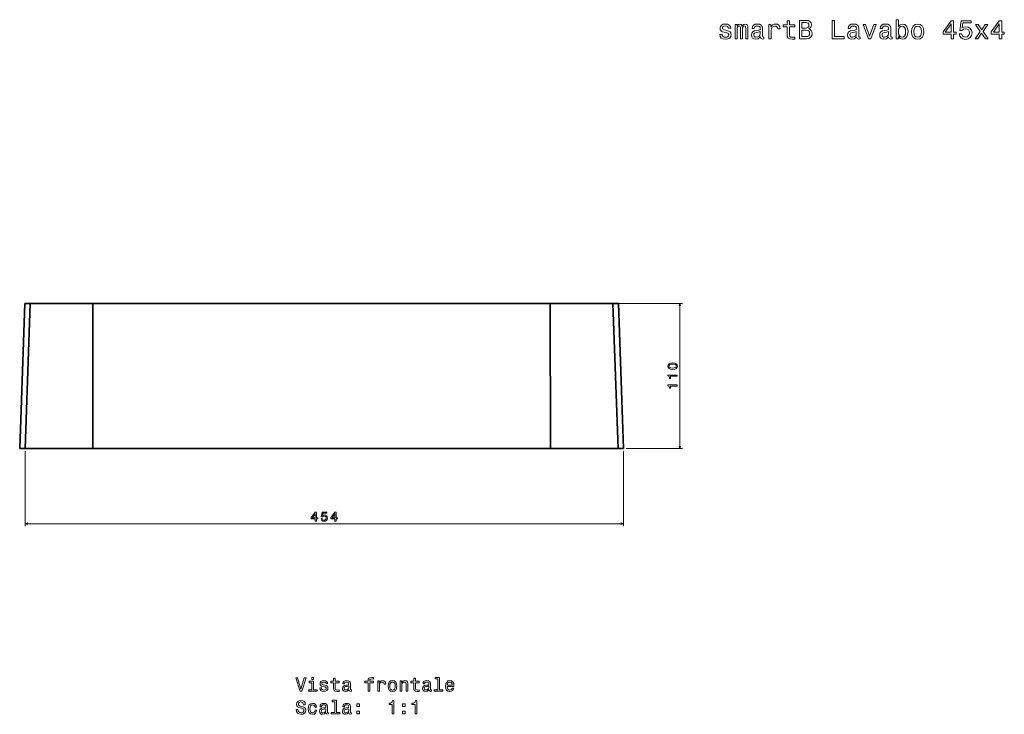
# Model space of a CAD drawing. Extents: x 366 to 1863, y 39 to 1405.
# Tile 2 of 3: x 366 to 1112, y 878 to 1405. Entities that reach past the tile are written whole.
import ezdxf

# ---------------------------------------------------------------- set-up
doc = ezdxf.new("R2010")
doc.units = 0

msp = doc.modelspace()

# ---------------------------------------------------------------- linework, layer by layer
at = {"color": 7, "lineweight": 35}
for p, q in [((365.62, 1079.73), (369.46, 1189.73)), ((369.78, 1079.73), (373.61, 1189.73)), ((369.78, 1079.73), (373.61, 1189.73)), ((373.61, 1189.73), (421.16, 1189.73)), ((421.16, 1189.73), (373.61, 1189.73)), ((373.62, 1189.73), (421.17, 1189.73)), ((420.98, 1079.73), (421.16, 1189.73)), ((420.98, 1079.73), (421.16, 1189.73)), ((421.16, 1189.73), (594.46, 1189.73)), ((421.16, 1189.73), (594.46, 1189.73)), ((594.46, 1189.73), (767.76, 1189.73)), ((767.76, 1189.73), (594.46, 1189.73)), ((767.76, 1189.73), (815.31, 1189.73)), ((767.94, 1079.73), (767.76, 1189.73)), ((767.76, 1189.73), (815.31, 1189.73)), ((815.3, 1189.73), (767.76, 1189.73)), ((767.94, 1079.73), (767.76, 1189.73)), ((819.15, 1079.73), (815.31, 1189.73)), ((819.15, 1079.73), (815.31, 1189.73)), ((823.3, 1079.73), (819.46, 1189.73)), ((369.78, 1079.73), (420.98, 1079.73)), ((369.78, 1079.73), (420.98, 1079.73)), ((379.77, 1079.73), (421.46, 1079.73)), ((389.75, 1079.73), (421.94, 1079.73)), ((420.98, 1079.73), (394.3, 1079.73)), ((399.74, 1079.73), (422.42, 1079.73)), ((767.94, 1079.73), (420.98, 1079.73)), ((767.94, 1079.73), (420.98, 1079.73)), ((420.98, 1079.73), (767.94, 1079.73)), ((421.46, 1079.73), (767.46, 1079.73)), ((767.46, 1079.73), (421.46, 1079.73)), ((421.94, 1079.73), (766.99, 1079.73)), ((766.99, 1079.73), (421.94, 1079.73)), ((421.94, 1079.73), (766.99, 1079.73)), ((422.42, 1079.73), (766.51, 1079.73)), ((766.51, 1079.73), (422.42, 1079.73)), ((789.18, 1079.73), (766.51, 1079.73)), ((766.51, 1079.73), (789.18, 1079.73)), ((766.99, 1079.73), (799.17, 1079.73)), ((799.17, 1079.73), (766.99, 1079.73)), ((766.99, 1079.73), (799.17, 1079.73)), ((767.46, 1079.73), (809.16, 1079.73)), ((801.99, 1079.73), (767.94, 1079.73)), ((767.94, 1079.73), (819.15, 1079.73)), ((767.94, 1079.73), (819.15, 1079.73)), ((809.16, 1079.73), (786.43, 1079.73))]:
    msp.add_line(p, q, dxfattribs=at)
at = {"color": 7, "lineweight": 35, "ltscale": 0.103815}
for p, q in [((369.46, 1189.73), (373.61, 1189.73)), ((369.46, 1189.73), (373.61, 1189.73)), ((815.31, 1189.73), (819.46, 1189.73)), ((819.46, 1189.73), (815.31, 1189.73))]:
    msp.add_line(p, q, dxfattribs=at)
at = {"color": 7, "lineweight": 35, "ltscale": 0.000330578}
msp.add_line((421.16, 1189.73), (421.18, 1189.73), dxfattribs=at)
at = {"color": 7, "lineweight": 35, "ltscale": 0.000189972}
msp.add_line((421.17, 1189.73), (421.16, 1189.73), dxfattribs=at)
at = {"color": 7, "lineweight": 35, "ltscale": 8.62122e-05}
msp.add_line((421.16, 1189.73), (421.17, 1189.73), dxfattribs=at)
at = {"color": 7, "lineweight": 35, "ltscale": 4.57764e-05}
msp.add_line((421.16, 1189.73), (421.17, 1189.73), dxfattribs=at)
at = {"color": 7, "lineweight": 35, "ltscale": 0.000189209}
msp.add_line((767.75, 1189.73), (767.76, 1189.73), dxfattribs=at)
at = {"color": 7, "lineweight": 35, "ltscale": 0.000329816}
msp.add_line((767.76, 1189.73), (767.75, 1189.73), dxfattribs=at)
at = {"color": 7, "lineweight": 13}
for p, q in [((817.31, 1189.73), (867.91, 1189.73)), ((865.91, 1079.73), (865.91, 1189.73)), ((369.78, 1077.73), (369.78, 1020.79)), ((823.3, 1077.73), (823.3, 1020.79)), ((825.3, 1079.73), (867.91, 1079.73)), ((369.78, 1022.79), (823.3, 1022.79))]:
    msp.add_line(p, q, dxfattribs=at)
at = {"color": 7, "lineweight": 35, "ltscale": 0.103841}
for p, q in [((369.78, 1079.73), (365.62, 1079.73)), ((369.78, 1079.73), (365.62, 1079.73)), ((823.3, 1079.73), (819.15, 1079.73)), ((819.15, 1079.73), (823.3, 1079.73))]:
    msp.add_line(p, q, dxfattribs=at)
at = {"color": 7, "lineweight": 35, "ltscale": 0.367505}
msp.add_line((384.48, 1079.73), (369.78, 1079.73), dxfattribs=at)
at = {"color": 7, "lineweight": 35, "ltscale": 0.103554}
for p, q in [((375.62, 1079.73), (379.77, 1079.73)), ((809.16, 1079.73), (813.3, 1079.73))]:
    msp.add_line(p, q, dxfattribs=at)
at = {"color": 7, "lineweight": 35, "ltscale": 0.330405}
msp.add_line((392.98, 1079.73), (379.77, 1079.73), dxfattribs=at)
at = {"color": 7, "lineweight": 35, "ltscale": 0.103244}
msp.add_line((389.75, 1079.73), (385.62, 1079.73), dxfattribs=at)
at = {"color": 7, "lineweight": 35, "ltscale": 0.103267}
for p, q in [((389.75, 1079.73), (385.62, 1079.73)), ((799.17, 1079.73), (803.3, 1079.73)), ((803.3, 1079.73), (799.17, 1079.73))]:
    msp.add_line(p, q, dxfattribs=at)
at = {"color": 7, "lineweight": 35, "ltscale": 0.157518}
for p, q in [((389.75, 1079.73), (396.05, 1079.73)), ((396.05, 1079.73), (389.75, 1079.73))]:
    msp.add_line(p, q, dxfattribs=at)
at = {"color": 7, "lineweight": 35, "ltscale": 0.102981}
msp.add_line((395.62, 1079.73), (399.74, 1079.73), dxfattribs=at)
at = {"color": 7, "lineweight": 35, "ltscale": 0.035542}
msp.add_line((401.16, 1079.73), (399.74, 1079.73), dxfattribs=at)
at = {"color": 7, "lineweight": 35, "ltscale": 0.341838}
msp.add_line((422.42, 1079.73), (408.74, 1079.73), dxfattribs=at)
at = {"color": 7, "lineweight": 35, "ltscale": 0.22916}
msp.add_line((421.94, 1079.73), (412.77, 1079.73), dxfattribs=at)
at = {"color": 7, "lineweight": 35, "ltscale": 0.229003}
msp.add_line((412.78, 1079.73), (421.94, 1079.73), dxfattribs=at)
at = {"color": 7, "lineweight": 35, "ltscale": 0.142719}
msp.add_line((421.46, 1079.73), (415.75, 1079.73), dxfattribs=at)
at = {"color": 7, "lineweight": 35, "ltscale": 0.16915}
msp.add_line((774.23, 1079.73), (767.46, 1079.73), dxfattribs=at)
at = {"color": 7, "lineweight": 35, "ltscale": 0.10298}
msp.add_line((789.18, 1079.73), (793.3, 1079.73), dxfattribs=at)
at = {"color": 7, "lineweight": 35, "ltscale": 0.288104}
msp.add_line((819.15, 1079.73), (807.62, 1079.73), dxfattribs=at)
at = {"color": 7, "lineweight": 13}
for points in [[(947.31, 1399.26), (947.31, 1393.83), (947.44, 1392.08), (948, 1390.87), (949.13, 1390.16), (951.05, 1389.92), (953.14, 1390.02), (953.14, 1391.55), (951.61, 1391.43), (950.22, 1391.59), (949.47, 1392.1), (949.15, 1392.95), (949.09, 1394.14), (949.09, 1399.26), (953.14, 1399.26), (953.14, 1400.77), (949.09, 1400.77), (949.09, 1403.94), (947.31, 1403.94), (947.31, 1400.77), (944.25, 1400.77), (944.25, 1399.26)], [(963.78, 1397.87), (965.19, 1399.04), (965.55, 1399.82), (965.67, 1400.79), (965.41, 1402.31), (964.62, 1403.4), (963.35, 1404.06), (961.58, 1404.3), (956.59, 1404.3), (956.59, 1390.3), (961.86, 1390.3), (963.74, 1390.59), (965.13, 1391.41), (965.99, 1392.72), (966.3, 1394.5), (966.12, 1395.69), (965.63, 1396.68), (964.84, 1397.4)], [(981.45, 1390.3), (990.44, 1390.3), (990.44, 1392), (983.3, 1392), (983.3, 1404.3), (981.45, 1404.3)], [(1031.62, 1391.98), (1032.93, 1390.42), (1034.72, 1389.92), (1036.42, 1390.3), (1037.77, 1391.45), (1038.62, 1393.29), (1038.94, 1395.73), (1038.62, 1398.17), (1037.75, 1399.99), (1036.42, 1401.12), (1034.72, 1401.52), (1032.95, 1400.99), (1032.22, 1400.35), (1031.62, 1399.48), (1031.62, 1404.79), (1029.84, 1404.79), (1029.84, 1390.3), (1031.62, 1390.3)], [(1071.66, 1390.3), (1073.48, 1390.3), (1073.48, 1393.77), (1075.47, 1393.77), (1075.47, 1395.39), (1073.48, 1395.39), (1073.48, 1404), (1071.64, 1404), (1065.51, 1395.55), (1065.51, 1393.77), (1071.66, 1393.77)], [(1077.69, 1393.95), (1078.14, 1392.3), (1079.12, 1391.01), (1080.58, 1390.2), (1082.43, 1389.9), (1084.47, 1390.26), (1086.06, 1391.25), (1087.07, 1392.82), (1087.46, 1394.84), (1087.11, 1396.72), (1086.14, 1398.19), (1084.63, 1399.14), (1082.67, 1399.48), (1081.16, 1399.24), (1079.99, 1398.57), (1080.56, 1402.35), (1086.69, 1402.35), (1086.69, 1404), (1079.2, 1404), (1078.1, 1396.58), (1079.71, 1396.58), (1080.88, 1397.53), (1082.37, 1397.87), (1083.66, 1397.65), (1084.65, 1397), (1085.28, 1396.01), (1085.5, 1394.74), (1085.28, 1393.47), (1084.63, 1392.48), (1083.64, 1391.86), (1082.37, 1391.63), (1081.3, 1391.78), (1080.48, 1392.24), (1079.87, 1392.97), (1079.57, 1393.95)], [(1108.09, 1390.3), (1109.91, 1390.3), (1109.91, 1393.77), (1111.91, 1393.77), (1111.91, 1395.39), (1109.91, 1395.39), (1109.91, 1404), (1108.07, 1404), (1101.94, 1395.55), (1101.94, 1393.77), (1108.09, 1393.77)], [(901.66, 1396.62), (899.95, 1397.02), (898.68, 1397.48), (898.25, 1398.43), (898.37, 1399.1), (898.8, 1399.58), (899.48, 1399.89), (900.47, 1400.01), (901.42, 1399.89), (902.17, 1399.52), (902.65, 1398.98), (902.85, 1398.25), (904.59, 1398.25), (904.59, 1398.29), (904.29, 1399.6), (903.46, 1400.63), (902.17, 1401.28), (900.47, 1401.52), (898.76, 1401.28), (897.51, 1400.61), (896.72, 1399.62), (896.48, 1398.37), (896.66, 1397.16), (897.23, 1396.31), (898.15, 1395.71), (899.5, 1395.29), (901.48, 1394.8), (902.69, 1394.3), (903.01, 1393.89), (903.14, 1393.29), (902.95, 1392.54), (902.47, 1391.98), (901.68, 1391.61), (900.63, 1391.49), (899.52, 1391.61), (898.72, 1392.04), (898.17, 1392.72), (897.95, 1393.67), (896.24, 1393.67), (896.52, 1392.06), (897.35, 1390.89), (898.66, 1390.18), (900.47, 1389.92), (902.37, 1390.18), (903.76, 1390.89), (904.61, 1392.02), (904.91, 1393.49), (904.69, 1394.76), (904.06, 1395.63), (903.03, 1396.19)], [(907.8, 1390.3), (909.43, 1390.3), (909.43, 1397.55), (909.53, 1398.63), (909.83, 1399.42), (910.3, 1399.89), (910.9, 1400.07), (911.39, 1399.91), (911.71, 1399.5), (911.87, 1398.82), (911.93, 1397.91), (911.93, 1390.3), (913.46, 1390.3), (913.46, 1397.55), (913.57, 1398.61), (913.87, 1399.4), (914.35, 1399.89), (914.96, 1400.07), (915.44, 1399.91), (915.76, 1399.5), (915.97, 1397.91), (915.97, 1390.3), (917.6, 1390.3), (917.6, 1397.79), (917.5, 1399.34), (917.18, 1400.53), (916.53, 1401.26), (915.48, 1401.52), (914.25, 1401.12), (913.3, 1399.95), (912.56, 1401.1), (911.31, 1401.52), (910.16, 1401.12), (909.37, 1399.99), (909.37, 1401.14), (907.8, 1401.14)], [(927.08, 1391.72), (927.08, 1391.65), (927.18, 1390.97), (927.48, 1390.48), (928.76, 1390.1), (929.74, 1390.26), (929.74, 1391.63), (929.32, 1391.57), (928.76, 1391.84), (928.65, 1392.64), (928.65, 1398.25), (928.41, 1399.68), (927.71, 1400.69), (926.48, 1401.3), (924.74, 1401.52), (923.05, 1401.28), (921.8, 1400.59), (921.01, 1399.52), (920.75, 1398.11), (920.75, 1397.99), (922.34, 1397.99), (922.48, 1398.84), (922.93, 1399.44), (923.65, 1399.8), (924.68, 1399.95), (925.67, 1399.84), (926.37, 1399.54), (926.8, 1399.02), (926.94, 1398.29), (926.86, 1397.44), (926.54, 1397.02), (925.73, 1396.82), (924.22, 1396.66), (922.48, 1396.29), (921.25, 1395.65), (920.52, 1394.64), (920.3, 1393.15), (920.5, 1391.82), (921.13, 1390.83), (922.14, 1390.2), (923.53, 1389.98), (925.41, 1390.4)], [(926.88, 1394.1), (926.64, 1393.05), (925.99, 1392.24), (925.02, 1391.72), (923.83, 1391.53), (923.07, 1391.63), (922.52, 1391.96), (922.18, 1392.52), (922.08, 1393.31), (922.16, 1394.01), (922.48, 1394.52), (923.77, 1395.08), (925.41, 1395.33), (926.88, 1395.81)], [(933.46, 1390.3), (935.23, 1390.3), (935.23, 1396.5), (935.41, 1397.99), (935.96, 1399.06), (936.84, 1399.7), (938.03, 1399.93), (938.92, 1399.78), (939.59, 1399.38), (939.99, 1398.7), (940.13, 1397.77), (941.93, 1397.77), (941.69, 1399.4), (941.02, 1400.57), (939.91, 1401.28), (938.4, 1401.52), (937.37, 1401.36), (936.48, 1400.95), (935.69, 1400.27), (935.07, 1399.34), (935.07, 1401.14), (933.46, 1401.14)], [(961.19, 1398.49), (958.45, 1398.49), (958.45, 1402.63), (961.35, 1402.63), (962.44, 1402.51), (963.21, 1402.14), (963.67, 1401.52), (963.84, 1400.59), (963.65, 1399.66), (963.17, 1399.02), (962.34, 1398.61)], [(961.64, 1391.98), (958.45, 1391.98), (958.45, 1396.8), (961.46, 1396.8), (962.73, 1396.66), (963.63, 1396.23), (964.18, 1395.51), (964.36, 1394.46), (964.18, 1393.35), (963.67, 1392.58), (962.83, 1392.12)], [(999.95, 1391.72), (999.95, 1391.65), (1000.05, 1390.97), (1000.35, 1390.48), (1001.62, 1390.1), (1002.61, 1390.26), (1002.61, 1391.63), (1002.18, 1391.57), (1001.62, 1391.84), (1001.52, 1392.64), (1001.52, 1398.25), (1001.28, 1399.68), (1000.57, 1400.69), (999.34, 1401.3), (997.61, 1401.52), (995.91, 1401.28), (994.66, 1400.59), (993.87, 1399.52), (993.61, 1398.11), (993.61, 1397.99), (995.2, 1397.99), (995.35, 1398.84), (995.79, 1399.44), (996.52, 1399.8), (997.54, 1399.95), (998.53, 1399.84), (999.24, 1399.54), (999.66, 1399.02), (999.8, 1398.29), (999.72, 1397.44), (999.4, 1397.02), (998.59, 1396.82), (997.08, 1396.66), (995.35, 1396.29), (994.12, 1395.65), (993.39, 1394.64), (993.17, 1393.15), (993.37, 1391.82), (993.99, 1390.83), (995, 1390.2), (996.4, 1389.98), (998.27, 1390.4)], [(999.74, 1394.1), (999.5, 1393.05), (998.86, 1392.24), (997.89, 1391.72), (996.7, 1391.53), (995.93, 1391.63), (995.39, 1391.96), (995.04, 1392.52), (994.94, 1393.31), (995.02, 1394.01), (995.35, 1394.52), (996.64, 1395.08), (998.27, 1395.33), (999.74, 1395.81)], [(1008.9, 1390.3), (1010.78, 1390.3), (1014.73, 1401.14), (1012.9, 1401.14), (1009.85, 1392.4), (1006.74, 1401.14), (1004.89, 1401.14)], [(1024.23, 1391.72), (1024.23, 1391.65), (1024.33, 1390.97), (1024.64, 1390.48), (1025.91, 1390.1), (1026.9, 1390.26), (1026.9, 1391.63), (1026.47, 1391.57), (1025.91, 1391.84), (1025.81, 1392.64), (1025.81, 1398.25), (1025.57, 1399.68), (1024.86, 1400.69), (1023.63, 1401.3), (1021.89, 1401.52), (1020.2, 1401.28), (1018.95, 1400.59), (1018.16, 1399.52), (1017.9, 1398.11), (1017.9, 1397.99), (1019.49, 1397.99), (1019.63, 1398.84), (1020.08, 1399.44), (1020.8, 1399.8), (1021.83, 1399.95), (1022.82, 1399.84), (1023.53, 1399.54), (1023.95, 1399.02), (1024.09, 1398.29), (1024.01, 1397.44), (1023.69, 1397.02), (1022.88, 1396.82), (1021.37, 1396.66), (1019.63, 1396.29), (1018.4, 1395.65), (1017.68, 1394.64), (1017.46, 1393.15), (1017.66, 1391.82), (1018.28, 1390.83), (1019.29, 1390.2), (1020.68, 1389.98), (1022.56, 1390.4)], [(1024.03, 1394.1), (1023.79, 1393.05), (1023.14, 1392.24), (1022.18, 1391.72), (1020.99, 1391.53), (1020.22, 1391.63), (1019.67, 1391.96), (1019.33, 1392.52), (1019.23, 1393.31), (1019.31, 1394.01), (1019.63, 1394.52), (1020.93, 1395.08), (1022.56, 1395.33), (1024.03, 1395.81)], [(1037.12, 1395.73), (1036.92, 1393.91), (1036.38, 1392.58), (1035.51, 1391.78), (1034.42, 1391.51), (1033.23, 1391.78), (1032.36, 1392.58), (1031.82, 1393.89), (1031.64, 1395.73), (1031.82, 1397.55), (1032.36, 1398.86), (1033.23, 1399.64), (1034.42, 1399.93), (1035.51, 1399.64), (1036.38, 1398.84), (1036.92, 1397.53)], [(1041.56, 1395.71), (1041.89, 1393.25), (1042.81, 1391.43), (1044.29, 1390.3), (1046.26, 1389.92), (1048.22, 1390.3), (1049.69, 1391.41), (1050.62, 1393.23), (1050.96, 1395.71), (1050.62, 1398.17), (1049.69, 1400.01), (1048.22, 1401.12), (1046.26, 1401.52), (1044.29, 1401.12), (1042.81, 1399.99), (1041.89, 1398.17)], [(1043.38, 1395.73), (1043.56, 1397.55), (1044.12, 1398.86), (1045.03, 1399.66), (1046.26, 1399.95), (1047.47, 1399.66), (1048.38, 1398.88), (1048.95, 1397.55), (1049.15, 1395.73), (1048.95, 1393.89), (1048.38, 1392.56), (1047.47, 1391.76), (1046.26, 1391.49), (1045.03, 1391.76), (1044.12, 1392.56), (1043.56, 1393.89)], [(1067.2, 1395.39), (1071.66, 1401.66), (1071.66, 1395.39)], [(1091.95, 1390.3), (1094.74, 1394.52), (1097.6, 1390.3), (1099.74, 1390.3), (1095.87, 1395.89), (1099.52, 1401.14), (1097.46, 1401.14), (1094.82, 1397.2), (1092.18, 1401.14), (1090.08, 1401.14), (1093.67, 1395.87), (1089.88, 1390.3)], [(1103.63, 1395.39), (1108.09, 1401.66), (1108.09, 1395.39)], [(860.49, 1139.77), (862.07, 1139.92), (863.2, 1140.4), (863.89, 1141.15), (864.11, 1142.2), (863.89, 1143.24), (863.2, 1144), (862.07, 1144.46), (860.49, 1144.62), (858.91, 1144.46), (858.29, 1144.27), (857.77, 1144), (857.09, 1143.24), (856.85, 1142.2), (857.09, 1141.15), (857.78, 1140.4), (858.91, 1139.92)], [(860.49, 1140.74), (859.27, 1140.82), (858.39, 1141.07), (857.87, 1141.53), (857.69, 1142.2), (857.87, 1142.87), (858.39, 1143.32), (859.27, 1143.57), (860.49, 1143.65), (861.72, 1143.57), (862.59, 1143.32), (863.11, 1142.87), (863.28, 1142.2), (863.11, 1141.53), (862.59, 1141.07), (861.72, 1140.82)], [(863.91, 1134.55), (863.91, 1135.47), (856.85, 1135.47), (856.85, 1134.78), (857.47, 1134.6), (857.88, 1134.24), (858.13, 1133.68), (858.21, 1132.91), (858.92, 1132.91), (858.92, 1134.55)], [(863.91, 1127.08), (863.91, 1127.99), (856.85, 1127.99), (856.85, 1127.31), (857.47, 1127.13), (857.88, 1126.76), (858.13, 1126.21), (858.21, 1125.44), (858.92, 1125.44), (858.92, 1127.08)], [(589.62, 1024.79), (590.53, 1024.79), (590.53, 1026.53), (591.53, 1026.53), (591.53, 1027.33), (590.53, 1027.33), (590.53, 1031.64), (589.61, 1031.64), (586.55, 1027.41), (586.55, 1026.53), (589.62, 1026.53)], [(587.39, 1027.33), (589.62, 1030.47), (589.62, 1027.33)], [(594.04, 1026.62), (594.26, 1025.79), (594.75, 1025.15), (595.48, 1024.74), (596.41, 1024.59), (597.43, 1024.77), (598.22, 1025.27), (598.73, 1026.05), (598.92, 1027.06), (598.75, 1028), (598.26, 1028.74), (597.51, 1029.21), (596.53, 1029.38), (595.77, 1029.26), (595.19, 1028.93), (595.47, 1030.81), (598.54, 1030.81), (598.54, 1031.64), (594.79, 1031.64), (594.24, 1027.93), (595.05, 1027.93), (595.63, 1028.4), (596.38, 1028.57), (597.02, 1028.46), (597.52, 1028.14), (597.83, 1027.65), (597.94, 1027.01), (597.83, 1026.38), (597.51, 1025.88), (597.01, 1025.57), (596.38, 1025.46), (595.84, 1025.53), (595.43, 1025.76), (595.13, 1026.12), (594.98, 1026.62)], [(604.57, 1024.79), (605.47, 1024.79), (605.47, 1026.53), (606.47, 1026.53), (606.47, 1027.33), (605.47, 1027.33), (605.47, 1031.64), (604.56, 1031.64), (601.49, 1027.41), (601.49, 1026.53), (604.57, 1026.53)], [(602.34, 1027.33), (604.57, 1030.47), (604.57, 1027.33)], [(581.31, 905.87), (578.8, 897.35), (576.22, 905.87), (574.85, 905.87), (578.08, 895.85), (579.52, 895.85), (582.67, 905.87)], [(588.37, 896.92), (588.37, 903.33), (585.11, 903.33), (585.11, 902.25), (587.1, 902.25), (587.1, 896.92), (584.5, 896.92), (584.5, 895.85), (590.99, 895.85), (590.99, 896.92)], [(588.41, 906.2), (587.07, 906.2), (587.07, 904.76), (588.41, 904.76)], [(596.95, 900.36), (595.73, 900.65), (594.82, 900.98), (594.52, 901.66), (594.61, 902.14), (594.91, 902.48), (595.4, 902.7), (596.1, 902.78), (596.78, 902.7), (597.31, 902.44), (597.66, 902.05), (597.8, 901.53), (599.04, 901.53), (599.04, 901.56), (598.83, 902.5), (598.24, 903.23), (597.31, 903.69), (596.1, 903.87), (594.88, 903.69), (593.99, 903.22), (593.42, 902.51), (593.25, 901.62), (593.38, 900.75), (593.78, 900.15), (594.45, 899.72), (595.41, 899.41), (596.82, 899.07), (597.69, 898.71), (597.92, 898.42), (598.01, 897.99), (597.88, 897.45), (597.53, 897.05), (596.97, 896.79), (596.22, 896.7), (595.43, 896.79), (594.85, 897.09), (594.46, 897.58), (594.3, 898.26), (593.08, 898.26), (593.28, 897.11), (593.87, 896.27), (594.81, 895.77), (596.1, 895.58), (597.46, 895.77), (598.45, 896.27), (599.06, 897.08), (599.27, 898.13), (599.12, 899.04), (598.67, 899.66), (597.93, 900.06)], [(603.54, 902.25), (603.54, 898.38), (603.63, 897.12), (604.03, 896.26), (604.84, 895.75), (606.2, 895.58), (607.7, 895.65), (607.7, 896.75), (606.61, 896.66), (605.61, 896.78), (605.08, 897.14), (604.85, 897.74), (604.81, 898.59), (604.81, 902.25), (607.7, 902.25), (607.7, 903.33), (604.81, 903.33), (604.81, 905.59), (603.54, 905.59), (603.54, 903.33), (601.35, 903.33), (601.35, 902.25)], [(615.11, 896.86), (615.11, 896.82), (615.18, 896.33), (615.4, 895.98), (616.31, 895.71), (617.01, 895.82), (617.01, 896.8), (616.71, 896.76), (616.31, 896.95), (616.23, 897.52), (616.23, 901.53), (616.06, 902.55), (615.56, 903.27), (614.68, 903.71), (613.44, 903.87), (612.23, 903.69), (611.33, 903.2), (610.77, 902.44), (610.59, 901.43), (610.59, 901.34), (611.72, 901.34), (611.82, 901.95), (612.14, 902.38), (612.66, 902.64), (613.4, 902.74), (614.1, 902.67), (614.61, 902.45), (614.91, 902.08), (615.01, 901.56), (614.95, 900.95), (614.72, 900.65), (614.14, 900.51), (613.06, 900.39), (611.82, 900.13), (610.95, 899.67), (610.43, 898.95), (610.27, 897.89), (610.41, 896.93), (610.86, 896.23), (611.58, 895.78), (612.57, 895.62), (613.91, 895.93)], [(629.62, 902.25), (629.62, 895.85), (630.89, 895.85), (630.89, 902.25), (633.77, 902.25), (633.77, 903.33), (630.89, 903.33), (630.89, 903.81), (630.99, 904.38), (631.32, 904.77), (631.88, 905), (632.69, 905.09), (633.77, 905.03), (633.77, 906.13), (632.4, 906.2), (631.16, 906.07), (630.3, 905.68), (629.78, 905), (629.62, 904.04), (629.62, 903.33), (627.3, 903.33), (627.3, 902.25)], [(637.01, 895.85), (638.28, 895.85), (638.28, 900.28), (638.41, 901.34), (638.8, 902.11), (639.43, 902.57), (640.28, 902.73), (640.92, 902.63), (641.39, 902.34), (641.68, 901.85), (641.78, 901.18), (643.06, 901.18), (642.89, 902.35), (642.42, 903.19), (641.62, 903.69), (640.54, 903.87), (639.81, 903.75), (639.17, 903.46), (638.61, 902.97), (638.16, 902.31), (638.16, 903.59), (637.01, 903.59)], [(644.84, 899.72), (645.07, 897.96), (645.73, 896.66), (646.78, 895.85), (648.19, 895.58), (649.59, 895.85), (650.64, 896.65), (651.31, 897.94), (651.55, 899.72), (651.31, 901.47), (650.64, 902.78), (649.59, 903.58), (648.19, 903.87), (646.78, 903.58), (645.73, 902.77), (645.07, 901.47)], [(653.89, 895.85), (655.15, 895.85), (655.15, 900.32), (655.28, 901.34), (655.7, 902.09), (656.35, 902.55), (657.21, 902.73), (657.91, 902.58), (658.34, 902.19), (658.55, 901.55), (658.63, 900.68), (658.63, 895.85), (659.89, 895.85), (659.89, 900.94), (659.84, 901.96), (659.58, 902.81), (658.73, 903.59), (657.4, 903.87), (656.67, 903.76), (656.05, 903.49), (655.51, 903.03), (655.1, 902.41), (655.1, 903.59), (653.89, 903.59)], [(664.26, 902.25), (664.26, 898.38), (664.35, 897.12), (664.75, 896.26), (665.56, 895.75), (666.93, 895.58), (668.42, 895.65), (668.42, 896.75), (667.33, 896.66), (666.33, 896.78), (665.8, 897.14), (665.57, 897.74), (665.53, 898.59), (665.53, 902.25), (668.42, 902.25), (668.42, 903.33), (665.53, 903.33), (665.53, 905.59), (664.26, 905.59), (664.26, 903.33), (662.07, 903.33), (662.07, 902.25)], [(675.83, 896.86), (675.83, 896.82), (675.9, 896.33), (676.12, 895.98), (677.03, 895.71), (677.73, 895.82), (677.73, 896.8), (677.43, 896.76), (677.03, 896.95), (676.95, 897.52), (676.95, 901.53), (676.78, 902.55), (676.28, 903.27), (675.4, 903.71), (674.16, 903.87), (672.95, 903.69), (672.06, 903.2), (671.49, 902.44), (671.31, 901.43), (671.31, 901.34), (672.44, 901.34), (672.54, 901.95), (672.86, 902.38), (673.38, 902.64), (674.12, 902.74), (674.82, 902.67), (675.33, 902.45), (675.63, 902.08), (675.73, 901.56), (675.67, 900.95), (675.44, 900.65), (674.86, 900.51), (673.78, 900.39), (672.54, 900.13), (671.67, 899.67), (671.15, 898.95), (670.99, 897.89), (671.13, 896.93), (671.58, 896.23), (672.3, 895.78), (673.29, 895.62), (674.63, 895.93)], [(682.43, 905.13), (682.43, 896.92), (679.82, 896.92), (679.82, 895.85), (686.29, 895.85), (686.29, 896.92), (683.7, 896.92), (683.7, 906.2), (680.44, 906.2), (680.44, 905.13)], [(689.69, 899.35), (694.76, 899.35), (694.78, 899.95), (694.55, 901.6), (693.91, 902.84), (692.91, 903.59), (691.57, 903.87), (690.25, 903.58), (689.25, 902.77), (688.6, 901.46), (688.37, 899.73), (688.58, 897.96), (689.23, 896.66), (690.23, 895.85), (691.52, 895.58), (692.65, 895.77), (693.57, 896.26), (694.25, 897.04), (694.63, 898.07), (693.38, 898.07), (693.12, 897.5), (692.75, 897.06), (691.68, 896.72), (690.86, 896.88), (690.24, 897.38), (689.84, 898.2), (689.69, 899.31)], [(614.97, 898.56), (614.79, 897.81), (614.33, 897.24), (613.64, 896.86), (612.79, 896.73), (612.24, 896.8), (611.85, 897.04), (611.61, 897.44), (611.54, 898), (611.59, 898.5), (611.82, 898.87), (612.75, 899.27), (613.91, 899.44), (614.97, 899.79)], [(646.13, 899.73), (646.26, 901.03), (646.67, 901.96), (647.31, 902.54), (648.19, 902.74), (649.06, 902.54), (649.71, 901.98), (650.11, 901.03), (650.25, 899.73), (650.11, 898.42), (649.71, 897.47), (649.06, 896.89), (648.19, 896.7), (647.31, 896.89), (646.67, 897.47), (646.26, 898.42)], [(675.69, 898.56), (675.51, 897.81), (675.05, 897.24), (674.36, 896.86), (673.51, 896.73), (672.96, 896.8), (672.57, 897.04), (672.33, 897.44), (672.26, 898), (672.31, 898.5), (672.54, 898.87), (673.47, 899.27), (674.63, 899.44), (675.69, 899.79)], [(689.69, 900.42), (689.85, 901.42), (690.24, 902.15), (690.83, 902.6), (691.61, 902.76), (692.37, 902.6), (692.96, 902.15), (693.32, 901.42), (693.45, 900.42)], [(576.52, 881.88), (575.21, 881.88), (575.5, 880.35), (576.22, 879.23), (577.33, 878.55), (578.83, 878.3), (580.31, 878.53), (581.42, 879.17), (582.13, 880.16), (582.39, 881.47), (582.17, 882.65), (581.57, 883.42), (580.59, 883.92), (579.27, 884.3), (578.15, 884.57), (577.42, 884.89), (577, 885.35), (576.87, 886.07), (577, 886.72), (577.37, 887.21), (577.95, 887.54), (578.74, 887.65), (579.55, 887.51), (580.18, 887.12), (580.6, 886.47), (580.8, 885.59), (582.11, 885.59), (582.11, 885.62), (581.88, 886.98), (581.2, 887.99), (580.14, 888.62), (578.7, 888.84), (577.4, 888.62), (576.39, 888.01), (575.74, 887.08), (575.51, 885.87), (575.7, 884.79), (576.25, 884.05), (577.11, 883.56), (578.29, 883.19), (579.46, 882.86), (580.34, 882.54), (580.87, 882.08), (581.06, 881.33), (580.89, 880.57), (580.44, 879.99), (579.76, 879.63), (578.89, 879.51), (577.91, 879.67), (577.16, 880.13), (576.68, 880.88)], [(604.36, 887.86), (604.36, 879.64), (601.75, 879.64), (601.75, 878.58), (608.22, 878.58), (608.22, 879.64), (605.63, 879.64), (605.63, 888.92), (602.37, 888.92), (602.37, 887.86)], [(647.93, 878.58), (649.25, 878.58), (649.25, 888.65), (648.27, 888.65), (648.01, 887.77), (647.49, 887.18), (646.69, 886.83), (645.6, 886.72), (645.6, 885.7), (647.93, 885.7)], [(665.28, 878.58), (666.59, 878.58), (666.59, 888.65), (665.61, 888.65), (665.35, 887.77), (664.84, 887.18), (664.04, 886.83), (662.95, 886.72), (662.95, 885.7), (665.28, 885.7)], [(589.42, 883.75), (590.67, 883.75), (590.41, 884.9), (589.79, 885.81), (588.83, 886.37), (587.57, 886.59), (586.19, 886.3), (585.14, 885.49), (584.48, 884.18), (584.25, 882.42), (584.46, 880.68), (585.11, 879.38), (586.13, 878.58), (587.53, 878.3), (588.77, 878.52), (589.74, 879.12), (590.4, 880.08), (590.69, 881.34), (589.48, 881.34), (589.26, 880.54), (588.86, 879.93), (588.28, 879.56), (587.57, 879.44), (586.69, 879.63), (586.06, 880.21), (585.67, 881.14), (585.54, 882.47), (585.67, 883.76), (586.08, 884.7), (586.72, 885.28), (587.57, 885.48), (588.32, 885.35), (588.89, 885.02), (589.26, 884.47)], [(597.76, 879.59), (597.76, 879.54), (597.83, 879.05), (598.05, 878.71), (598.96, 878.43), (599.66, 878.55), (599.66, 879.53), (599.36, 879.48), (598.96, 879.67), (598.89, 880.25), (598.89, 884.25), (598.71, 885.28), (598.21, 886), (597.33, 886.43), (596.09, 886.59), (594.88, 886.42), (593.99, 885.93), (593.42, 885.16), (593.24, 884.15), (593.24, 884.07), (594.37, 884.07), (594.48, 884.67), (594.79, 885.1), (595.31, 885.36), (596.05, 885.46), (596.75, 885.39), (597.26, 885.18), (597.56, 884.8), (597.66, 884.28), (597.6, 883.68), (597.37, 883.38), (596.8, 883.23), (595.71, 883.12), (594.48, 882.86), (593.6, 882.4), (593.08, 881.67), (592.92, 880.61), (593.06, 879.66), (593.51, 878.95), (594.23, 878.5), (595.23, 878.35), (596.57, 878.65)], [(597.62, 881.29), (597.44, 880.54), (596.98, 879.96), (596.29, 879.59), (595.44, 879.46), (594.89, 879.53), (594.5, 879.76), (594.26, 880.16), (594.19, 880.72), (594.25, 881.23), (594.48, 881.59), (595.4, 881.99), (596.57, 882.16), (597.62, 882.51)], [(615.11, 879.59), (615.11, 879.54), (615.18, 879.05), (615.4, 878.71), (616.31, 878.43), (617.01, 878.55), (617.01, 879.53), (616.71, 879.48), (616.31, 879.67), (616.23, 880.25), (616.23, 884.25), (616.06, 885.28), (615.56, 886), (614.68, 886.43), (613.44, 886.59), (612.23, 886.42), (611.33, 885.93), (610.77, 885.16), (610.59, 884.15), (610.59, 884.07), (611.72, 884.07), (611.82, 884.67), (612.14, 885.1), (612.66, 885.36), (613.4, 885.46), (614.1, 885.39), (614.61, 885.18), (614.91, 884.8), (615.01, 884.28), (614.95, 883.68), (614.72, 883.38), (614.14, 883.23), (613.06, 883.12), (611.82, 882.86), (610.95, 882.4), (610.43, 881.67), (610.27, 880.61), (610.41, 879.66), (610.86, 878.95), (611.58, 878.5), (612.57, 878.35), (613.91, 878.65)], [(614.97, 881.29), (614.79, 880.54), (614.33, 879.96), (613.64, 879.59), (612.79, 879.46), (612.24, 879.53), (611.85, 879.76), (611.61, 880.16), (611.54, 880.72), (611.59, 881.23), (611.82, 881.59), (612.75, 881.99), (613.91, 882.16), (614.97, 882.51)], [(621.18, 884.17), (623.16, 884.17), (623.16, 886.31), (621.18, 886.31)], [(621.18, 878.58), (623.16, 878.58), (623.16, 880.72), (621.18, 880.72)], [(655.87, 884.17), (657.86, 884.17), (657.86, 886.31), (655.87, 886.31)], [(655.87, 878.58), (657.86, 878.58), (657.86, 880.72), (655.87, 880.72)]]:
    msp.add_lwpolyline(points, close=True, dxfattribs=at)
for points in [[(866.42, 1187.8), (865.91, 1189.73), (865.39, 1187.8)], [(865.39, 1081.66), (865.91, 1079.73), (866.42, 1081.66)], [(371.71, 1023.31), (369.78, 1022.79), (371.71, 1022.27)], [(821.37, 1022.27), (823.3, 1022.79), (821.37, 1023.31)]]:
    msp.add_lwpolyline(points, dxfattribs=at)

doc.saveas('drawing.dxf')
